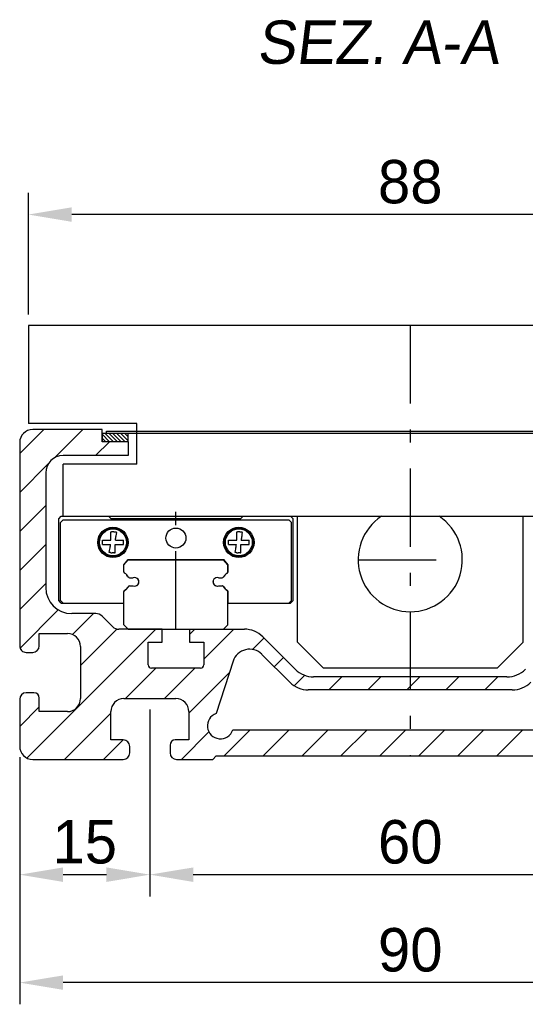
# Model space of a CAD drawing. Extents: x -56 to 589, y 202 to 472.
# Tile 1 of 4: x -56 to 2, y 346 to 459. Entities that reach past the tile are written whole.
import ezdxf

# ---------------------------------------------------------------- set-up
doc = ezdxf.new("R2010")
doc.units = 0
doc.header["$LTSCALE"] = 1.5
doc.linetypes.add('phl_thick', pattern=[0])
doc.linetypes.add('PL2', pattern=[11, 6, -2, 1, -2])
doc.layers.get('0').update_dxf_attribs({"linetype": 'CONTINUOUS'})
doc.layers.get('DEFPOINTS').update_dxf_attribs({"linetype": 'CONTINUOUS'})
for name, color, linetype in [('ASSI', 241, 'PL2'), ('projection', 7, 'CONTINUOUS'), ('QUOTE', 60, 'CONTINUOUS')]:
    doc.layers.add(name, color=color, linetype=linetype)
doc.styles.add('25TXT', font='txt', dxfattribs={"oblique": 7, "height": 5})
doc.dimstyles.get("Standard").update_dxf_attribs({"dimtxt": 0.18, "dimasz": 0.18, "dimexe": 0.18, "dimexo": 0.0625, "dimgap": 0.09, "dimtad": 0, "dimtih": 1, "dimtoh": 1, "dimdec": 4, "dimzin": 0, "dimdsep": 46, "dimtxsty": 'STANDARD', "dimcen": 0.09, "dimadec": 0, "dimazin": 0, "dimtfac": 1, "dimtdec": 4, "dimtofl": 0, "dimtmove": 0, "dimatfit": 3, "dimfxl": 1, "dimtolj": 1, "dimtzin": 0, "dimarcsym": 0})

# ---------------------------------------------------------------- blocks, each defined once
blk = doc.blocks.new('*D68')
at = {"color": 0, "linetype": 'ByBlock', "transparency": 16777216}
for p, q in [((-56.37, 374.32), (-56.37, 345.85)), ((33.63, 374.32), (33.63, 345.85)), ((28.63, 348.35), (-51.37, 348.35))]:
    blk.add_line(p, q, dxfattribs=at)
for points in [[(-51.37, 349.18), (-51.37, 347.52), (-56.37, 348.35)], [(28.63, 349.18), (28.63, 347.52), (33.63, 348.35)]]:
    blk.add_solid(points, dxfattribs=at)
at = {"layer": 'DEFPOINTS', "color": 0, "linetype": 'ByBlock', "transparency": 16777216}
for p in [(-56.37, 375.57), (33.63, 375.57), (-56.37, 348.35)]:
    blk.add_point(p, dxfattribs=at)
at = {"color": 0, "linetype": 'ByBlock', "transparency": 16777216, "insert": (-11.37, 352.1), "char_height": 5, "attachment_point": 5}
blk.add_mtext('\\A1;90', dxfattribs=at)
blk = doc.blocks.new('*D70')
at = {"color": 0, "linetype": 'ByBlock', "transparency": 16777216}
for p, q in [((-41.37, 379.82), (-41.37, 358.29)), ((-56.37, 374.32), (-56.37, 358.29)), ((-51.37, 360.79), (-46.37, 360.79))]:
    blk.add_line(p, q, dxfattribs=at)
for points in [[(-51.37, 361.62), (-51.37, 359.95), (-56.37, 360.79)], [(-46.37, 361.62), (-46.37, 359.95), (-41.37, 360.79)]]:
    blk.add_solid(points, dxfattribs=at)
at = {"layer": 'DEFPOINTS', "color": 0, "linetype": 'ByBlock', "transparency": 16777216}
for p in [(-41.37, 381.07), (-56.37, 375.57), (-41.37, 360.79)]:
    blk.add_point(p, dxfattribs=at)
at = {"color": 0, "linetype": 'ByBlock', "transparency": 16777216, "insert": (-48.87, 364.54), "char_height": 5, "attachment_point": 5}
blk.add_mtext('\\A1;15', dxfattribs=at)
blk = doc.blocks.new('*D67')
at = {"color": 0, "linetype": 'ByBlock', "transparency": 16777216}
for p, q in [((18.63, 373.26), (18.63, 358.29)), ((-41.37, 372.61), (-41.37, 358.29)), ((-36.37, 360.79), (13.63, 360.79))]:
    blk.add_line(p, q, dxfattribs=at)
for points in [[(-36.37, 361.62), (-36.37, 359.95), (-41.37, 360.79)], [(13.63, 361.62), (13.63, 359.95), (18.63, 360.79)]]:
    blk.add_solid(points, dxfattribs=at)
at = {"layer": 'DEFPOINTS', "color": 0, "linetype": 'ByBlock', "transparency": 16777216}
for p in [(18.63, 374.51), (-41.37, 373.86), (18.63, 360.79)]:
    blk.add_point(p, dxfattribs=at)
at = {"color": 0, "linetype": 'ByBlock', "transparency": 16777216, "insert": (-11.37, 364.54), "char_height": 5, "attachment_point": 5}
blk.add_mtext('\\A1;60', dxfattribs=at)
blk = doc.blocks.new('*D73')
at = {"color": 0, "linetype": 'ByBlock', "transparency": 16777216}
for p, q in [((-55.37, 425.32), (-55.37, 439.34)), ((32.63, 425.32), (32.63, 439.34)), ((27.63, 436.84), (-50.37, 436.84))]:
    blk.add_line(p, q, dxfattribs=at)
for points in [[(-50.37, 437.67), (-50.37, 436), (-55.37, 436.84)], [(27.63, 437.67), (27.63, 436), (32.63, 436.84)]]:
    blk.add_solid(points, dxfattribs=at)
at = {"layer": 'DEFPOINTS', "color": 0, "linetype": 'ByBlock', "transparency": 16777216}
for p in [(-55.37, 436.84), (-55.37, 424.07), (32.63, 424.07)]:
    blk.add_point(p, dxfattribs=at)
at = {"color": 0, "linetype": 'ByBlock', "transparency": 16777216, "insert": (-11.37, 440.59), "char_height": 5, "attachment_point": 5}
blk.add_mtext('\\A1;88', dxfattribs=at)

msp = doc.modelspace()

# ---------------------------------------------------------------- hatches: boundary and pattern name
at = {"layer": 'QUOTE'}
h = msp.add_hatch(dxfattribs=at)
h.set_pattern_fill('ANSI31', color=0, scale=0.1, angle=180, style=0)
h.set_pattern_definition([(315, (-241.61045, 630.9712), (-0.2245064, -0.2245064), [])])
h.paths.add_polyline_path([(-43.87, 410.67), (-43.87, 411.67), (-46.87, 411.67), (-46.87, 410.67)])

# ---------------------------------------------------------------- linework, layer by layer
at = {"color": 0}
for p, q in [((32.63, 424.07), (-55.37, 424.07)), ((-55.37, 424.07), (-55.37, 412.77)), ((-42.87, 412.77), (-55.37, 412.77)), ((-46.87, 412.07), (-54.87, 412.07)), ((-46.87, 410.67), (-46.87, 412.07)), ((-42.87, 408.07), (-42.87, 412.77)), ((-43.87, 410.67), (-46.87, 410.67)), ((-43.87, 410.67), (-43.87, 409.07)), ((-56.37, 410.57), (-56.37, 387.14)), ((-43.87, 409.07), (-51.37, 409.07)), ((-51.37, 402.07), (-51.37, 408.07)), ((-42.87, 408.07), (-51.37, 408.07)), ((-53.37, 407.07), (-53.37, 393.87)), ((-51.37, 402.07), (28.63, 402.07)), ((-24.37, 387.57), (-24.37, 402.07)), ((1.63, 387.57), (1.63, 402.07)), ((-47.58, 390.87), (-50.37, 390.87)), ((-46.87, 390.57), (-45.66, 389.36)), ((-54.12, 388.57), (-50.87, 388.57)), ((-54.12, 387.14), (-54.12, 388.57)), ((-39.94, 389.07), (-44.95, 389.07)), ((-39.94, 387.57), (-39.94, 389.07)), ((-36.79, 389.07), (-30.48, 389.07)), ((-36.79, 389.07), (-36.79, 387.57)), ((-24.62, 384.45), (-28.36, 388.19)), ((-49.37, 387.07), (-49.37, 381.07)), ((-41.57, 384.95), (-41.57, 387.57)), ((-41.57, 387.57), (-39.94, 387.57)), ((-36.79, 387.57), (-35.17, 387.57)), ((-35.17, 387.57), (-35.17, 384.95)), ((-24.37, 387.57), (-21.37, 384.57)), ((1.63, 387.57), (-1.37, 384.57)), ((-55.62, 386.39), (-54.87, 386.39)), ((-25.24, 382.95), (-28.47, 386.17)), ((-35.54, 384.57), (-41.19, 384.57)), ((-31.79, 385.38), (-33.74, 379.36)), ((-1.37, 384.57), (-21.37, 384.57)), ((-0.23, 383.57), (-22.5, 383.57)), ((-54.72, 381.74), (-55.62, 381.74)), ((0.39, 382.07), (-23.12, 382.07)), ((-56.37, 380.99), (-56.37, 375.57)), ((-54.12, 379.57), (-54.12, 381.14)), ((-44.37, 381.07), (-38.37, 381.07)), ((-50.87, 379.57), (-54.12, 379.57)), ((-45.87, 376.32), (-45.87, 379.57)), ((-36.87, 379.57), (-36.87, 376.32)), ((-31.82, 377.47), (9.08, 377.47)), ((-44.44, 376.32), (-45.87, 376.32)), ((-43.69, 374.82), (-43.69, 375.57)), ((-39.04, 375.72), (-39.04, 374.82)), ((-36.87, 376.32), (-38.44, 376.32)), ((-34.12, 374.07), (-33.74, 374.47)), ((-33.74, 374.47), (11.01, 374.47)), ((-54.87, 374.07), (-44.44, 374.07)), ((-38.29, 374.07), (-34.12, 374.07))]:
    msp.add_line(p, q, dxfattribs=at)
for centre, radius, start, end in [((-54.87, 410.57), 1.5, 90, 180), ((-51.37, 407.07), 2, 90, 180), ((-11.37, 397.07), 6, 123.5572, 56.4428), ((-50.37, 393.87), 3, 180, 270), ((-47.58, 389.87), 1, 45, 90), ((-44.95, 390.07), 1, 225, 270), ((-50.87, 387.07), 1.5, 0, 90), ((-30.48, 386.07), 3, 45, 90), ((-55.62, 387.14), 0.75, 180.0289, 270.0289), ((-54.87, 387.14), 0.75, 270, 0), ((-29.88, 384.76), 2, 45, 162), ((-41.19, 384.95), 0.375, 180, 270), ((-35.54, 384.95), 0.375, 270, 0), ((-22.5, 386.57), 3, 225, 270), ((-0.23, 386.57), 3, 270, 315), ((-23.12, 385.07), 3, 225, 270), ((0.39, 385.07), 3, 270, 315), ((-55.62, 380.99), 0.75, 89.9885, 179.9885), ((-54.72, 381.14), 0.6, 0, 90), ((-50.87, 381.07), 1.5, 270, 0), ((-44.37, 379.57), 1.5, 90, 180), ((-38.37, 379.57), 1.5, 0, 90), ((-33.24, 377.94), 1.5, 109.4712, 341.7398), ((-54.87, 375.57), 1.5, 180, 270), ((-44.44, 375.57), 0.75, 0, 90), ((-38.44, 375.72), 0.6, 90, 180), ((-44.44, 374.82), 0.75, 270.0289, 0.0289), ((-38.29, 374.82), 0.75, 179.9885, 269.9885)]:
    msp.add_arc(centre, radius, start, end, dxfattribs=at)
at = {"layer": 'ASSI', "color": 0}
for p, q in [((-11.37, 424.07), (-11.37, 374.47)), ((-38.37, 389.07), (-38.37, 403.34)), ((-17.37, 397.07), (-5.37, 397.07))]:
    msp.add_line(p, q, dxfattribs=at)
at = {"layer": 'projection', "color": 0, "linetype": 'phl_thick'}
for p, q in [((-51.87, 401.77), (-51.57, 402.07)), ((-51.87, 392.37), (-51.87, 401.77)), ((-51.67, 401.37), (-51.37, 401.67)), ((-51.57, 402.07), (-46.12, 402.07)), ((-51.37, 401.67), (-25.37, 401.67)), ((-45.87, 401.82), (-46.12, 402.07)), ((-45.87, 401.82), (-30.87, 401.82)), ((-30.87, 401.82), (-30.62, 402.07)), ((-30.62, 402.07), (-25.17, 402.07)), ((-25.07, 401.37), (-25.37, 401.67)), ((-24.87, 401.77), (-25.17, 402.07)), ((-24.87, 392.37), (-24.87, 401.77)), ((-51.67, 392.37), (-51.67, 401.37)), ((-25.07, 392.37), (-25.07, 401.37)), ((-46.82, 399.31), (-46.49, 399.31)), ((-46.82, 398.83), (-46.82, 399.31)), ((-46.49, 399.31), (-46.29, 399.31)), ((-46.29, 399.31), (-46.15, 399.31)), ((-46.15, 399.31), (-46.05, 399.31)), ((-46.05, 399.31), (-45.97, 399.31)), ((-45.97, 399.31), (-45.91, 399.31)), ((-45.91, 399.31), (-45.86, 399.31)), ((-45.86, 400.27), (-45.85, 400.27)), ((-45.86, 399.94), (-45.86, 400.27)), ((-45.86, 399.74), (-45.86, 399.94)), ((-45.86, 399.6), (-45.86, 399.74)), ((-45.86, 399.5), (-45.86, 399.6)), ((-45.86, 399.42), (-45.86, 399.5)), ((-45.86, 399.36), (-45.86, 399.42)), ((-45.86, 399.31), (-45.86, 399.36)), ((-45.85, 400.27), (-45.84, 400.27)), ((-45.84, 400.27), (-45.83, 400.27)), ((-45.83, 400.27), (-45.82, 400.27)), ((-45.82, 400.27), (-45.81, 400.27)), ((-45.81, 400.27), (-45.8, 400.27)), ((-45.8, 400.27), (-45.79, 400.27)), ((-45.79, 400.28), (-45.79, 400.28)), ((-45.78, 400.28), (-45.79, 400.28)), ((-45.79, 400.28), (-45.79, 400.28)), ((-45.79, 400.27), (-45.79, 400.28)), ((-45.79, 400.27), (-45.79, 400.27)), ((-45.79, 400.27), (-45.79, 400.27)), ((-45.79, 400.27), (-45.79, 400.27)), ((-45.79, 400.27), (-45.79, 400.27)), ((-45.77, 400.28), (-45.78, 400.28)), ((-45.76, 400.28), (-45.77, 400.28)), ((-45.75, 400.28), (-45.76, 400.28)), ((-45.74, 400.28), (-45.75, 400.28)), ((-45.73, 400.28), (-45.74, 400.28)), ((-45.72, 400.29), (-45.73, 400.29)), ((-45.73, 400.28), (-45.73, 400.29)), ((-45.73, 400.28), (-45.73, 400.28)), ((-45.73, 400.28), (-45.73, 400.28)), ((-45.73, 400.28), (-45.73, 400.28)), ((-45.73, 400.28), (-45.73, 400.28)), ((-45.73, 400.28), (-45.73, 400.28)), ((-45.71, 400.28), (-45.72, 400.29)), ((-45.7, 400.28), (-45.71, 400.28)), ((-45.69, 400.28), (-45.7, 400.28)), ((-45.68, 400.28), (-45.69, 400.28)), ((-45.69, 400.28), (-45.69, 400.28)), ((-45.67, 400.28), (-45.68, 400.28)), ((-45.65, 400.29), (-45.67, 400.29)), ((-45.67, 400.29), (-45.67, 400.29)), ((-45.67, 400.28), (-45.67, 400.29)), ((-45.67, 400.29), (-45.67, 400.29)), ((-45.67, 400.28), (-45.67, 400.28)), ((-45.67, 400.28), (-45.67, 400.28)), ((-45.67, 400.28), (-45.67, 400.28)), ((-45.63, 400.28), (-45.65, 400.29)), ((-45.6, 400.28), (-45.63, 400.28)), ((-45.58, 400.28), (-45.6, 400.28)), ((-45.56, 400.27), (-45.58, 400.28)), ((-45.54, 400.27), (-45.56, 400.27)), ((-45.52, 400.27), (-45.54, 400.27)), ((-45.52, 400.27), (-45.5, 400.27)), ((-45.5, 400.27), (-45.48, 400.27)), ((-45.48, 400.27), (-45.46, 400.27)), ((-45.46, 400.27), (-45.44, 400.27)), ((-45.44, 400.27), (-45.42, 400.27)), ((-45.42, 400.27), (-45.4, 400.27)), ((-45.4, 400.27), (-45.38, 400.27)), ((-45.38, 400.27), (-45.38, 400.27)), ((-45.38, 400.26), (-45.38, 400.27)), ((-45.37, 400.26), (-45.38, 400.26)), ((-45.38, 400.26), (-45.38, 400.26)), ((-45.38, 400.26), (-45.38, 400.26)), ((-45.38, 400.26), (-45.38, 400.26)), ((-45.38, 400.26), (-45.38, 400.26)), ((-45.36, 400.26), (-45.37, 400.26)), ((-45.35, 400.26), (-45.36, 400.26)), ((-45.34, 400.25), (-45.35, 400.26)), ((-45.33, 400.25), (-45.34, 400.25)), ((-45.34, 399.31), (-45.32, 399.39)), ((-45.34, 399.31), (-45.28, 399.31)), ((-45.32, 400.25), (-45.33, 400.25)), ((-45.31, 400.25), (-45.32, 400.25)), ((-45.32, 400.24), (-45.32, 400.25)), ((-45.32, 400.25), (-45.32, 400.25)), ((-45.31, 400.24), (-45.32, 400.24)), ((-45.32, 400.24), (-45.32, 400.24)), ((-45.32, 399.39), (-45.31, 399.47)), ((-45.32, 400.25), (-45.32, 400.25)), ((-45.32, 400.25), (-45.32, 400.25)), ((-45.32, 400.25), (-45.31, 400.25)), ((-45.3, 400.24), (-45.31, 400.24)), ((-45.31, 399.47), (-45.29, 399.58)), ((-45.29, 400.24), (-45.3, 400.24)), ((-45.28, 400.24), (-45.29, 400.24)), ((-45.29, 399.58), (-45.28, 399.69)), ((-45.27, 400.24), (-45.28, 400.24)), ((-45.28, 399.69), (-45.25, 399.83)), ((-45.28, 399.31), (-45.22, 399.31)), ((-45.26, 400.24), (-45.27, 400.24)), ((-45.25, 400.24), (-45.26, 400.24)), ((-45.25, 400.23), (-45.25, 400.24)), ((-45.25, 400.22), (-45.25, 400.23)), ((-45.25, 400.23), (-45.25, 400.23)), ((-45.25, 400.23), (-45.25, 400.23)), ((-45.25, 400.23), (-45.25, 400.23)), ((-45.25, 400.23), (-45.25, 400.23)), ((-45.25, 400.23), (-45.25, 400.23)), ((-45.24, 400.22), (-45.25, 400.22)), ((-45.25, 399.83), (-45.23, 400)), ((-45.23, 400.22), (-45.24, 400.22)), ((-45.22, 400.22), (-45.23, 400.22)), ((-45.23, 400), (-45.19, 400.22)), ((-45.21, 400.22), (-45.22, 400.22)), ((-45.22, 399.31), (-45.14, 399.31)), ((-45.2, 400.22), (-45.21, 400.22)), ((-45.19, 400.22), (-45.2, 400.22)), ((-45.14, 399.31), (-45.04, 399.31)), ((-45.04, 399.31), (-44.91, 399.31)), ((-44.91, 399.31), (-44.72, 399.31)), ((-44.72, 399.31), (-44.42, 399.31)), ((-44.42, 398.83), (-44.42, 399.31)), ((-32.32, 398.83), (-32.32, 399.31)), ((-32.32, 399.31), (-31.36, 399.31)), ((-31.36, 400.27), (-31.35, 400.27)), ((-31.36, 399.94), (-31.36, 400.27)), ((-31.36, 399.74), (-31.36, 399.94)), ((-31.36, 399.6), (-31.36, 399.74)), ((-31.36, 399.5), (-31.36, 399.6)), ((-31.36, 399.42), (-31.36, 399.5)), ((-31.36, 399.36), (-31.36, 399.42)), ((-31.36, 399.31), (-31.36, 399.36)), ((-31.35, 400.27), (-31.34, 400.27)), ((-31.34, 400.27), (-31.33, 400.27)), ((-31.33, 400.27), (-31.32, 400.27)), ((-31.32, 400.27), (-31.31, 400.27)), ((-31.31, 400.27), (-31.3, 400.27)), ((-31.3, 400.27), (-31.29, 400.27)), ((-31.29, 400.28), (-31.29, 400.28)), ((-31.27, 400.28), (-31.29, 400.28)), ((-31.29, 400.28), (-31.29, 400.28)), ((-31.29, 400.27), (-31.29, 400.28)), ((-31.29, 400.27), (-31.29, 400.27)), ((-31.29, 400.27), (-31.29, 400.27)), ((-31.29, 400.27), (-31.29, 400.27)), ((-31.29, 400.27), (-31.29, 400.27)), ((-31.26, 400.28), (-31.27, 400.28)), ((-31.25, 400.28), (-31.26, 400.28)), ((-31.24, 400.28), (-31.25, 400.28)), ((-31.23, 400.28), (-31.24, 400.28)), ((-31.22, 400.29), (-31.23, 400.29)), ((-31.23, 400.28), (-31.23, 400.29)), ((-31.23, 400.28), (-31.23, 400.28)), ((-31.23, 400.28), (-31.23, 400.28)), ((-31.23, 400.28), (-31.23, 400.28)), ((-31.23, 400.28), (-31.23, 400.28)), ((-31.23, 400.28), (-31.23, 400.28)), ((-31.21, 400.28), (-31.22, 400.29)), ((-31.2, 400.28), (-31.21, 400.28)), ((-31.19, 400.28), (-31.2, 400.28)), ((-31.18, 400.28), (-31.19, 400.28)), ((-31.19, 400.28), (-31.19, 400.28)), ((-31.17, 400.28), (-31.18, 400.28)), ((-31.15, 400.29), (-31.17, 400.29)), ((-31.17, 400.29), (-31.17, 400.29)), ((-31.17, 400.28), (-31.17, 400.29)), ((-31.17, 400.29), (-31.17, 400.29)), ((-31.17, 400.28), (-31.17, 400.28)), ((-31.17, 400.28), (-31.17, 400.28)), ((-31.17, 400.28), (-31.17, 400.28)), ((-31.13, 400.28), (-31.15, 400.29)), ((-31.1, 400.28), (-31.13, 400.28)), ((-31.08, 400.28), (-31.1, 400.28)), ((-31.06, 400.27), (-31.08, 400.28)), ((-31.04, 400.27), (-31.06, 400.27)), ((-31.02, 400.27), (-31.04, 400.27)), ((-31.02, 400.27), (-30.88, 400.27)), ((-30.88, 400.27), (-30.88, 400.27)), ((-30.88, 400.26), (-30.88, 400.27)), ((-30.87, 400.26), (-30.88, 400.26)), ((-30.88, 400.26), (-30.88, 400.26)), ((-30.88, 400.26), (-30.88, 400.26)), ((-30.88, 400.26), (-30.88, 400.26)), ((-30.88, 400.26), (-30.88, 400.26)), ((-30.86, 400.26), (-30.87, 400.26)), ((-30.85, 400.26), (-30.86, 400.26)), ((-30.84, 400.25), (-30.85, 400.26)), ((-30.83, 400.25), (-30.84, 400.25)), ((-30.84, 399.31), (-30.82, 399.39)), ((-30.84, 399.31), (-30.78, 399.31)), ((-30.82, 400.25), (-30.83, 400.25)), ((-30.81, 400.25), (-30.82, 400.25)), ((-30.82, 400.24), (-30.82, 400.25)), ((-30.82, 400.25), (-30.82, 400.25)), ((-30.81, 400.24), (-30.82, 400.24)), ((-30.82, 400.24), (-30.82, 400.24)), ((-30.82, 399.39), (-30.81, 399.47)), ((-30.82, 400.25), (-30.82, 400.25)), ((-30.82, 400.25), (-30.82, 400.25)), ((-30.82, 400.25), (-30.81, 400.25)), ((-30.8, 400.24), (-30.81, 400.24)), ((-30.81, 399.47), (-30.79, 399.58)), ((-30.79, 400.24), (-30.8, 400.24)), ((-30.78, 400.24), (-30.79, 400.24)), ((-30.79, 399.58), (-30.78, 399.69)), ((-30.77, 400.24), (-30.78, 400.24)), ((-30.78, 399.69), (-30.75, 399.83)), ((-30.78, 399.31), (-30.72, 399.31)), ((-30.76, 400.24), (-30.77, 400.24)), ((-30.75, 400.24), (-30.76, 400.24)), ((-30.75, 400.23), (-30.75, 400.24)), ((-30.75, 400.22), (-30.75, 400.23)), ((-30.75, 400.23), (-30.75, 400.23)), ((-30.75, 400.23), (-30.75, 400.23)), ((-30.75, 400.23), (-30.75, 400.23)), ((-30.75, 400.23), (-30.75, 400.23)), ((-30.75, 400.23), (-30.75, 400.23)), ((-30.74, 400.22), (-30.75, 400.22)), ((-30.75, 399.83), (-30.73, 400)), ((-30.73, 400.22), (-30.74, 400.22)), ((-30.72, 400.22), (-30.73, 400.22)), ((-30.73, 400), (-30.69, 400.22)), ((-30.71, 400.22), (-30.72, 400.22)), ((-30.72, 399.31), (-30.64, 399.31)), ((-30.7, 400.22), (-30.71, 400.22)), ((-30.69, 400.22), (-30.7, 400.22)), ((-30.64, 399.31), (-30.54, 399.31)), ((-30.54, 399.31), (-30.41, 399.31)), ((-30.41, 399.31), (-30.22, 399.31)), ((-30.22, 399.31), (-29.92, 399.31)), ((-29.92, 398.83), (-29.92, 399.31)), ((-46.82, 398.83), (-46.52, 398.83)), ((-46.52, 398.83), (-46.33, 398.83)), ((-46.33, 398.83), (-46.19, 398.83)), ((-46.19, 398.83), (-46.09, 398.83)), ((-46.09, 398.83), (-46.01, 398.83)), ((-46.01, 398.83), (-45.95, 398.83)), ((-46.01, 398.13), (-45.98, 398.3)), ((-45.98, 398.3), (-45.96, 398.44)), ((-45.96, 398.44), (-45.94, 398.56)), ((-45.95, 398.83), (-45.9, 398.83)), ((-45.94, 398.56), (-45.92, 398.66)), ((-45.92, 398.66), (-45.91, 398.75)), ((-45.91, 398.75), (-45.9, 398.83)), ((-45.38, 398.83), (-44.42, 398.83)), ((-45.38, 397.87), (-45.38, 398.83)), ((-32.32, 398.83), (-32.02, 398.83)), ((-32.02, 398.83), (-31.83, 398.83)), ((-31.83, 398.83), (-31.69, 398.83)), ((-31.69, 398.83), (-31.59, 398.83)), ((-31.59, 398.83), (-31.51, 398.83)), ((-31.51, 398.83), (-31.45, 398.83)), ((-31.51, 398.13), (-31.48, 398.3)), ((-31.48, 398.3), (-31.46, 398.44)), ((-31.46, 398.44), (-31.44, 398.56)), ((-31.45, 398.83), (-31.4, 398.83)), ((-31.44, 398.56), (-31.42, 398.66)), ((-31.42, 398.66), (-31.41, 398.75)), ((-31.41, 398.75), (-31.4, 398.83)), ((-30.88, 398.83), (-30.83, 398.83)), ((-30.88, 397.87), (-30.88, 398.83)), ((-30.83, 398.83), (-30.76, 398.83)), ((-30.76, 398.83), (-30.69, 398.83)), ((-30.69, 398.83), (-30.59, 398.83)), ((-30.59, 398.83), (-30.45, 398.83)), ((-30.45, 398.83), (-30.25, 398.83)), ((-30.25, 398.83), (-29.92, 398.83)), ((-46.04, 397.92), (-46.01, 398.13)), ((-46.03, 397.92), (-46.04, 397.92)), ((-46.02, 397.92), (-46.03, 397.92)), ((-46.01, 397.91), (-46.02, 397.92)), ((-46.02, 397.92), (-46.02, 397.92)), ((-46, 397.91), (-46.01, 397.91)), ((-45.99, 397.91), (-46, 397.91)), ((-45.98, 397.91), (-45.99, 397.91)), ((-45.98, 397.91), (-45.98, 397.91)), ((-45.98, 397.9), (-45.98, 397.91)), ((-45.98, 397.91), (-45.98, 397.91)), ((-45.97, 397.9), (-45.98, 397.9)), ((-45.98, 397.9), (-45.98, 397.9)), ((-45.98, 397.9), (-45.98, 397.9)), ((-45.98, 397.9), (-45.98, 397.9)), ((-45.96, 397.9), (-45.97, 397.9)), ((-45.95, 397.9), (-45.96, 397.9)), ((-45.95, 397.9), (-45.95, 397.9)), ((-45.94, 397.89), (-45.95, 397.9)), ((-45.93, 397.89), (-45.94, 397.89)), ((-45.92, 397.89), (-45.93, 397.89)), ((-45.92, 397.89), (-45.92, 397.89)), ((-45.92, 397.88), (-45.92, 397.89)), ((-45.92, 397.89), (-45.92, 397.89)), ((-45.92, 397.89), (-45.92, 397.89)), ((-45.92, 397.89), (-45.92, 397.89)), ((-45.91, 397.88), (-45.92, 397.88)), ((-45.92, 397.88), (-45.92, 397.88)), ((-45.9, 397.88), (-45.91, 397.88)), ((-45.89, 397.88), (-45.9, 397.88)), ((-45.88, 397.88), (-45.89, 397.88)), ((-45.87, 397.88), (-45.88, 397.88)), ((-45.86, 397.88), (-45.87, 397.88)), ((-45.87, 397.88), (-45.87, 397.88)), ((-45.86, 397.87), (-45.86, 397.88)), ((-45.86, 397.87), (-45.84, 397.87)), ((-45.84, 397.87), (-45.82, 397.87)), ((-45.82, 397.87), (-45.79, 397.87)), ((-45.79, 397.87), (-45.77, 397.87)), ((-45.77, 397.87), (-45.75, 397.87)), ((-45.75, 397.87), (-45.73, 397.87)), ((-45.73, 397.87), (-45.71, 397.87)), ((-45.69, 397.86), (-45.71, 397.87)), ((-45.67, 397.86), (-45.69, 397.86)), ((-45.65, 397.86), (-45.67, 397.86)), ((-45.63, 397.85), (-45.65, 397.86)), ((-45.61, 397.85), (-45.63, 397.85)), ((-45.59, 397.85), (-45.61, 397.85)), ((-45.57, 397.84), (-45.59, 397.85)), ((-45.56, 397.85), (-45.57, 397.86)), ((-45.57, 397.85), (-45.57, 397.86)), ((-45.57, 397.85), (-45.57, 397.85)), ((-45.57, 397.85), (-45.57, 397.85)), ((-45.57, 397.85), (-45.57, 397.85)), ((-45.57, 397.85), (-45.57, 397.85)), ((-45.57, 397.84), (-45.57, 397.85)), ((-45.55, 397.85), (-45.56, 397.85)), ((-45.54, 397.85), (-45.55, 397.85)), ((-45.53, 397.85), (-45.54, 397.85)), ((-45.52, 397.85), (-45.53, 397.85)), ((-45.51, 397.85), (-45.52, 397.85)), ((-45.5, 397.85), (-45.51, 397.85)), ((-45.49, 397.86), (-45.5, 397.86)), ((-45.5, 397.86), (-45.5, 397.86)), ((-45.5, 397.86), (-45.5, 397.86)), ((-45.5, 397.85), (-45.5, 397.86)), ((-45.5, 397.85), (-45.5, 397.85)), ((-45.5, 397.85), (-45.5, 397.85)), ((-45.5, 397.85), (-45.5, 397.85)), ((-45.48, 397.86), (-45.49, 397.86)), ((-45.47, 397.86), (-45.48, 397.86)), ((-45.48, 397.86), (-45.48, 397.86)), ((-45.45, 397.86), (-45.47, 397.86)), ((-45.44, 397.86), (-45.45, 397.86)), ((-45.44, 397.87), (-45.38, 397.87)), ((-45.44, 397.87), (-45.44, 397.87)), ((-45.44, 397.86), (-45.44, 397.87)), ((-45.44, 397.86), (-45.44, 397.86)), ((-45.44, 397.86), (-45.44, 397.86)), ((-45.44, 397.86), (-45.44, 397.86)), ((-45.44, 397.86), (-45.44, 397.86)), ((-44.38, 396.49), (-43.88, 397.08)), ((-44.37, 396.48), (-43.87, 397.07)), ((-44.37, 396.48), (-43.87, 397.07)), ((-43.88, 397.08), (-32.86, 397.08)), ((-43.87, 397.07), (-32.87, 397.07)), ((-32.37, 396.48), (-32.87, 397.07)), ((-32.36, 396.49), (-32.86, 397.08)), ((-31.54, 397.92), (-31.51, 398.13)), ((-31.53, 397.92), (-31.54, 397.92)), ((-31.52, 397.92), (-31.53, 397.92)), ((-31.51, 397.91), (-31.52, 397.92)), ((-31.52, 397.92), (-31.52, 397.92)), ((-31.5, 397.91), (-31.51, 397.91)), ((-31.49, 397.91), (-31.5, 397.91)), ((-31.48, 397.91), (-31.49, 397.91)), ((-31.48, 397.91), (-31.48, 397.91)), ((-31.48, 397.9), (-31.48, 397.91)), ((-31.48, 397.91), (-31.48, 397.91)), ((-31.47, 397.9), (-31.48, 397.9)), ((-31.48, 397.9), (-31.48, 397.9)), ((-31.48, 397.9), (-31.48, 397.9)), ((-31.48, 397.9), (-31.48, 397.9)), ((-31.46, 397.9), (-31.47, 397.9)), ((-31.45, 397.9), (-31.46, 397.9)), ((-31.45, 397.9), (-31.45, 397.9)), ((-31.44, 397.89), (-31.45, 397.9)), ((-31.43, 397.89), (-31.44, 397.89)), ((-31.42, 397.89), (-31.43, 397.89)), ((-31.42, 397.89), (-31.42, 397.89)), ((-31.42, 397.88), (-31.42, 397.89)), ((-31.42, 397.89), (-31.42, 397.89)), ((-31.42, 397.89), (-31.42, 397.89)), ((-31.42, 397.89), (-31.42, 397.89)), ((-31.41, 397.88), (-31.42, 397.88)), ((-31.42, 397.88), (-31.42, 397.88)), ((-31.4, 397.88), (-31.41, 397.88)), ((-31.39, 397.88), (-31.4, 397.88)), ((-31.38, 397.88), (-31.39, 397.88)), ((-31.37, 397.88), (-31.38, 397.88)), ((-31.36, 397.88), (-31.37, 397.88)), ((-31.37, 397.88), (-31.37, 397.88)), ((-31.36, 397.87), (-31.36, 397.88)), ((-31.36, 397.87), (-31.34, 397.87)), ((-31.34, 397.87), (-31.32, 397.87)), ((-31.32, 397.87), (-31.29, 397.87)), ((-31.29, 397.87), (-31.27, 397.87)), ((-31.27, 397.87), (-31.25, 397.87)), ((-31.25, 397.87), (-31.23, 397.87)), ((-31.23, 397.87), (-31.21, 397.87)), ((-31.19, 397.86), (-31.21, 397.87)), ((-31.17, 397.86), (-31.19, 397.86)), ((-31.15, 397.86), (-31.17, 397.86)), ((-31.13, 397.85), (-31.15, 397.86)), ((-31.11, 397.85), (-31.13, 397.85)), ((-31.09, 397.85), (-31.11, 397.85)), ((-31.07, 397.84), (-31.09, 397.85)), ((-31.06, 397.85), (-31.07, 397.86)), ((-31.07, 397.85), (-31.07, 397.86)), ((-31.07, 397.85), (-31.07, 397.85)), ((-31.07, 397.85), (-31.07, 397.85)), ((-31.07, 397.85), (-31.07, 397.85)), ((-31.07, 397.85), (-31.07, 397.85)), ((-31.07, 397.84), (-31.07, 397.85)), ((-31.05, 397.85), (-31.06, 397.85)), ((-31.04, 397.85), (-31.05, 397.85)), ((-31.03, 397.85), (-31.04, 397.85)), ((-31.02, 397.85), (-31.03, 397.85)), ((-31.01, 397.85), (-31.02, 397.85)), ((-31, 397.85), (-31.01, 397.85)), ((-30.99, 397.86), (-31, 397.86)), ((-31, 397.86), (-31, 397.86)), ((-31, 397.86), (-31, 397.86)), ((-31, 397.85), (-31, 397.86)), ((-31, 397.85), (-31, 397.85)), ((-31, 397.85), (-31, 397.85)), ((-31, 397.85), (-31, 397.85)), ((-30.98, 397.86), (-30.99, 397.86)), ((-30.97, 397.86), (-30.98, 397.86)), ((-30.98, 397.86), (-30.98, 397.86)), ((-30.95, 397.86), (-30.97, 397.86)), ((-30.94, 397.86), (-30.95, 397.86)), ((-30.94, 397.87), (-30.93, 397.87)), ((-30.94, 397.87), (-30.94, 397.87)), ((-30.94, 397.86), (-30.94, 397.87)), ((-30.94, 397.86), (-30.94, 397.86)), ((-30.94, 397.86), (-30.94, 397.86)), ((-30.94, 397.86), (-30.94, 397.86)), ((-30.94, 397.86), (-30.94, 397.86)), ((-30.93, 397.87), (-30.92, 397.87)), ((-30.92, 397.87), (-30.91, 397.87)), ((-30.91, 397.87), (-30.9, 397.87)), ((-30.9, 397.87), (-30.89, 397.87)), ((-30.9, 397.87), (-30.9, 397.87)), ((-30.89, 397.87), (-30.88, 397.87)), ((-44.38, 395.67), (-44.38, 396.49)), ((-44.37, 395.66), (-44.37, 396.48)), ((-44.37, 395.66), (-44.37, 396.48)), ((-32.37, 395.66), (-32.37, 396.48)), ((-32.36, 395.67), (-32.36, 396.49)), ((-43.71, 395), (-43.29, 395)), ((-33.45, 395), (-33.03, 395)), ((-43.72, 394.06), (-43.3, 394.06)), ((-43.71, 394.05), (-43.29, 394.05)), ((-33.45, 394.05), (-33.03, 394.05)), ((-33.44, 394.06), (-33.02, 394.06)), ((-44.38, 392.07), (-44.38, 393.4)), ((-44.37, 389.57), (-44.37, 393.39)), ((-32.37, 389.57), (-32.37, 393.39)), ((-32.36, 392.07), (-32.36, 393.4)), ((-51.57, 392.07), (-51.87, 392.37)), ((-51.37, 392.07), (-51.67, 392.37)), ((-51.57, 392.07), (-51.37, 392.07)), ((-51.37, 392.07), (-44.38, 392.07)), ((-44.38, 392.07), (-44.37, 392.07)), ((-44.38, 392.07), (-44.37, 392.07)), ((-32.37, 392.07), (-32.36, 392.07)), ((-32.37, 392.07), (-32.36, 392.07)), ((-32.36, 392.07), (-25.37, 392.07)), ((-25.37, 392.07), (-25.07, 392.37)), ((-25.37, 392.07), (-25.17, 392.07)), ((-25.17, 392.07), (-24.87, 392.37)), ((-43.87, 389.07), (-44.37, 389.57)), ((-32.87, 389.07), (-32.37, 389.57)), ((-43.87, 389.07), (-32.87, 389.07))]:
    msp.add_line(p, q, dxfattribs=at)
for centre, radius in [((-45.62, 399.07), 1.75), ((-45.62, 399.07), 1.65), ((-45.62, 399.07), 1.55), ((-38.37, 399.57), 1.15), ((-31.12, 399.07), 1.75), ((-31.12, 399.07), 1.65), ((-31.12, 399.07), 1.55)]:
    msp.add_circle(centre, radius, dxfattribs=at)
for centre, radius, start, end in [((-44.22, 395.67), 0.16, 180.0001, 225.916), ((-44.21, 395.66), 0.16, 180.0001, 240.746), ((-44.84, 394.52), 1.14, 29.2557, 60.746), ((-44.86, 394.53), 1.14, 29.2557, 41.9125), ((-43.72, 395.17), 0.16, 209.2556, 225.469), ((-43.71, 395.16), 0.16, 209.2557, 269.9999), ((-43.14, 394.53), 0.501, 251.923, 36.5599), ((-43.13, 394.52), 0.5, 251.923, 108.077), ((-33.6, 394.52), 0.5, 71.923, 288.077), ((-33.59, 394.53), 0.501, 143.6855, 288.077), ((-33.03, 395.16), 0.16, 270.0001, 330.7443), ((-33.02, 395.17), 0.16, 314.7456, 330.7444), ((-31.89, 394.52), 1.14, 119.254, 150.7443), ((-31.88, 394.53), 1.14, 138.2849, 150.7443), ((-32.53, 395.66), 0.16, 299.254, 359.9999), ((-32.52, 395.67), 0.16, 314.2818, 359.9999), ((-44.86, 394.53), 1.14, 299.254, 330.7443), ((-44.84, 394.52), 1.14, 299.254, 330.7443), ((-44.84, 394.52), 1.14, 299.254, 330.7443), ((-43.72, 393.9), 0.16, 90, 150.7443), ((-43.71, 393.89), 0.16, 90.0001, 150.7443), ((-33.03, 393.89), 0.16, 29.2557, 89.9999), ((-33.02, 393.9), 0.16, 29.2557, 90), ((-31.89, 394.52), 1.14, 209.2557, 240.746), ((-31.88, 394.53), 1.14, 209.2557, 240.746), ((-44.22, 393.4), 0.16, 119.254, 180), ((-44.21, 393.39), 0.16, 119.254, 180.0001), ((-32.53, 393.39), 0.16, 359.9999, 60.746), ((-32.52, 393.4), 0.16, 0, 60.746)]:
    msp.add_arc(centre, radius, start, end, dxfattribs=at)
at = {"layer": 'QUOTE', "color": 0}
for p, q in [((-56.37, 409.3), (-53.6, 412.07)), ((-52.4, 408.78), (-49.11, 412.07)), ((-46.37, 411.87), (23.63, 411.87)), ((-46.37, 411.67), (-46.37, 411.87)), ((-47.62, 409.07), (-46.02, 410.67)), ((-46.87, 411.67), (-46.87, 410.67)), ((-46.87, 411.67), (-43.87, 411.67)), ((-43.87, 410.67), (-46.87, 410.67)), ((-46.37, 411.67), (23.63, 411.67)), ((-43.87, 410.67), (-43.87, 411.67)), ((-56.37, 404.81), (-53.08, 408.1)), ((-56.37, 400.32), (-53.37, 403.32)), ((-56.37, 395.83), (-53.37, 398.83)), ((-56.37, 391.34), (-53.37, 394.34)), ((-56.32, 386.89), (-51.92, 391.3)), ((-50.28, 388.45), (-47.86, 390.87)), ((-49.37, 384.87), (-45.15, 389.09)), ((-55.53, 374.22), (-40.68, 389.07)), ((-36.79, 388.47), (-36.19, 389.07)), ((-35.17, 385.6), (-31.7, 389.07)), ((-29.55, 386.73), (-28.23, 388.05)), ((-27.04, 384.75), (-25.98, 385.81)), ((-44.19, 381.07), (-40.69, 384.57)), ((-39.7, 381.07), (-36.2, 384.57)), ((-36.87, 379.41), (-32.21, 384.07)), ((-24.75, 382.55), (-23.54, 383.75)), ((-20.74, 382.07), (-19.24, 383.57)), ((-16.25, 382.07), (-14.75, 383.57)), ((-11.37, 382.46), (-10.26, 383.57)), ((-7.27, 382.07), (-5.77, 383.57)), ((-2.78, 382.07), (-1.28, 383.57)), ((-11.76, 382.07), (-11.37, 382.46)), ((-56.37, 377.87), (-54.12, 380.12)), ((-51.19, 374.07), (-45.87, 379.39)), ((-37.72, 374.07), (-34.56, 377.23)), ((-32.82, 374.47), (-29.82, 377.47)), ((-28.33, 374.47), (-25.33, 377.47)), ((-23.84, 374.47), (-20.84, 377.47)), ((-19.35, 374.47), (-16.35, 377.47)), ((-14.86, 374.47), (-11.86, 377.47)), ((-10.37, 374.47), (-7.37, 377.47)), ((-5.88, 374.47), (-2.88, 377.47)), ((-1.39, 374.47), (1.61, 377.47)), ((-46.7, 374.07), (-44.45, 376.32))]:
    msp.add_line(p, q, dxfattribs=at)

# ---------------------------------------------------------------- texts
at = {"layer": 'QUOTE', "color": 0, "style": '25TXT', "oblique": 7}
msp.add_text('SEZ. A-A', height=5, dxfattribs=at).set_placement((-29.04, 454.2))

# ---------------------------------------------------------------- dimensions: what is measured, and where the dimension line sits
at = {"layer": 'QUOTE', "color": 0}
for base, p1, p2, picture, middle in [((-55.37, 436.84), (32.63, 424.07), (-55.37, 424.07), '*D73', (-11.37, 440.59)), ((-41.37, 360.79), (-56.37, 375.57), (-41.37, 381.07), '*D70', (-48.87, 364.54)), ((-56.37, 348.35), (33.63, 375.57), (-56.37, 375.57), '*D68', (-11.37, 352.1)), ((18.63, 360.79), (-41.37, 373.86), (18.63, 374.51), '*D67', (-11.37, 364.54))]:
    dim = msp.add_linear_dim(base=base, p1=p1, p2=p2, dimstyle='STANDARD', override={"dimscale": 2, "dimtxt": 2.5, "dimasz": 2.5, "dimexe": 1.25, "dimexo": 0.625, "dimgap": 0.625, "dimtad": 1, "dimtih": 0, "dimtoh": 0, "dimdec": 1, "dimzin": 8, "dimlunit": 6, "dimcen": 2.5, "dimtofl": 1}, dxfattribs=at)
    dim.commit()
    dim.dimension.update_dxf_attribs({"geometry": picture, "text_midpoint": middle})

doc.saveas('drawing.dxf')
